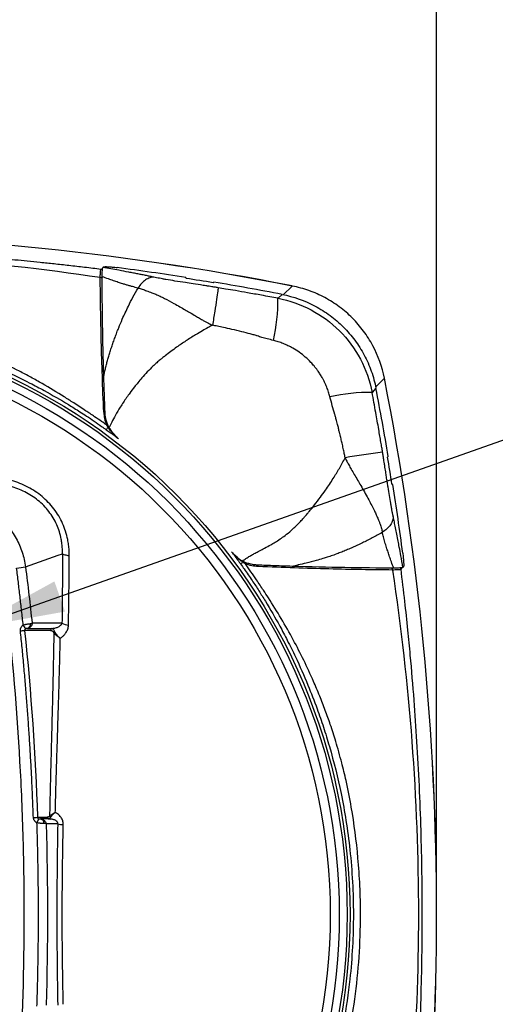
# Model space of a CAD drawing. Header units: millimetres. Extents: x 19 to 819, y 19 to 629.
# Tile 27 of 36: x 450 to 498, y 432 to 533. Entities that reach past the tile are written whole.
import ezdxf

# ---------------------------------------------------------------- set-up
doc = ezdxf.new("R2010")
doc.units = ezdxf.units.MM
doc.header["$LTSCALE"] = 3
doc.layers.add('DIMENSIONS', color=140, linetype='Continuous', lineweight=25)
doc.styles.add('SLDTEXTSTYLE0', font='TXT', dxfattribs={"width": 0.7})
doc.dimstyles.new('SLDDIMSTYLE0', dxfattribs={"dimtxt": 6.474023, "dimasz": 9.906, "dimexe": 0, "dimexo": 0.0625, "dimgap": 1.618506, "dimtad": 0, "dimtih": 1, "dimtoh": 1, "dimrnd": 1e-09, "dimzin": 12, "dimdsep": 46, "dimtxsty": 'SLDTEXTSTYLE0', "dimsah": 1, "dimcen": 0.09, "dimadec": 0, "dimazin": 3, "dimtfac": 1, "dimtofl": 0, "dimtmove": 0, "dimatfit": 3, "dimfxl": 0, "dimfrac": 2, "dimtolj": 1, "dimtzin": 12, "dimarcsym": 0})
doc.dimstyles.new('SLDDIMSTYLE1', dxfattribs={"dimtxt": 6.474023, "dimasz": 9.906, "dimexe": 0, "dimexo": 0.0625, "dimgap": 1.618506, "dimtad": 0, "dimtih": 1, "dimtoh": 1, "dimrnd": 1e-09, "dimzin": 4, "dimdsep": 46, "dimtxsty": 'SLDTEXTSTYLE0', "dimsah": 1, "dimcen": 0.09, "dimadec": 0, "dimazin": 1, "dimtfac": 1, "dimtmove": 0, "dimatfit": 0, "dimfxl": 0, "dimfrac": 2, "dimtolj": 1, "dimtzin": 12, "dimarcsym": 0})
doc.dimstyles.new('SLDDIMSTYLE3', dxfattribs={"dimtxt": 0.18, "dimasz": 9.906, "dimexe": 0, "dimexo": 0.0625, "dimgap": 0, "dimtad": 0, "dimtih": 1, "dimtoh": 1, "dimdec": 0, "dimrnd": 1e-09, "dimzin": 0, "dimdsep": 46, "dimtxsty": 'Standard', "dimsah": 1, "dimcen": 0.09, "dimadec": 0, "dimazin": 0, "dimtfac": 9.906, "dimtdec": 0, "dimtofl": 0, "dimtmove": 0, "dimatfit": 3, "dimfxl": 0, "dimfrac": 2, "dimtolj": 1, "dimtzin": 0, "dimarcsym": 0})

# ---------------------------------------------------------------- blocks, each defined once
blk = doc.blocks.new('_D_1')
at = {"layer": 'DIMENSIONS'}
for p, q in [((404.67, 478.54), (404.67, 556.94)), ((440.67, 478.54), (440.67, 556.94)), ((404.67, 547.42), (385.62, 547.42)), ((413.92, 547.42), (411.75, 547.42)), ((411.75, 547.42), (411.75, 537.13)), ((433.16, 547.42), (435.33, 547.42)), ((435.33, 547.42), (435.33, 537.13)), ((440.67, 547.42), (459.72, 547.42)), ((411.75, 537.13), (413.92, 537.13)), ((435.33, 537.13), (433.16, 537.13))]:
    blk.add_line(p, q, dxfattribs=at)
for points in [[(404.67, 547.42), (394.77, 548.94), (394.77, 545.89)], [(440.67, 547.42), (450.58, 545.89), (450.58, 548.94)]]:
    blk.add_solid(points, dxfattribs=at)
at = {"layer": 'DIMENSIONS', "char_height": 6.35, "attachment_point": 1, "style": 'SLDTEXTSTYLE0'}
for s, insert in [('36.0', (413.92, 557.05)), ('1.42', (413.92, 545.31))]:
    blk.add_mtext(s, dxfattribs=dict(at, insert=insert))
blk = doc.blocks.new('_D_2')
at = {"layer": 'DIMENSIONS'}
for p, q in [((353.36, 445.36), (353.36, 586.39)), ((491.99, 445.36), (491.99, 586.39)), ((353.36, 576.87), (405.15, 576.87)), ((413.92, 576.87), (411.75, 576.87)), ((411.75, 576.87), (411.75, 566.58)), ((433.16, 576.87), (435.33, 576.87)), ((435.33, 576.87), (435.33, 566.58)), ((491.99, 576.87), (441.93, 576.87)), ((411.75, 566.58), (413.92, 566.58)), ((435.33, 566.58), (433.16, 566.58))]:
    blk.add_line(p, q, dxfattribs=at)
for points in [[(353.36, 576.87), (363.26, 575.34), (363.26, 578.39)], [(491.99, 576.87), (482.08, 578.39), (482.08, 575.34)]]:
    blk.add_solid(points, dxfattribs=at)
at = {"layer": 'DIMENSIONS', "char_height": 6.35, "attachment_point": 1, "style": 'SLDTEXTSTYLE0'}
for s, insert in [('138.6', (411.23, 586.5)), ('5.46', (413.92, 574.76))]:
    blk.add_mtext(s, dxfattribs=dict(at, insert=insert))
blk = doc.blocks.new('_D_3')
at = {"layer": 'DIMENSIONS'}
for p, q in [((440.67, 478.54), (440.67, 556.94)), ((491.99, 445.36), (491.99, 556.94)), ((440.67, 547.42), (491.99, 547.42)), ((491.99, 547.42), (503.6, 547.42)), ((512.38, 547.42), (510.2, 547.42)), ((510.2, 547.42), (510.2, 537.13)), ((531.61, 547.42), (533.79, 547.42)), ((533.79, 547.42), (533.79, 537.13)), ((510.2, 537.13), (512.38, 537.13)), ((533.79, 537.13), (531.61, 537.13))]:
    blk.add_line(p, q, dxfattribs=at)
for points in [[(440.67, 547.42), (450.58, 545.89), (450.58, 548.94)], [(491.99, 547.42), (482.08, 548.94), (482.08, 545.89)]]:
    blk.add_solid(points, dxfattribs=at)
at = {"layer": 'DIMENSIONS', "char_height": 6.35, "attachment_point": 1, "style": 'SLDTEXTSTYLE0'}
for s, insert in [('51.3', (512.38, 557.05)), ('2.02', (512.38, 545.31))]:
    blk.add_mtext(s, dxfattribs=dict(at, insert=insert))

msp = doc.modelspace()

# ---------------------------------------------------------------- linework, layer by layer
for p, q in [((458.076, 507.489), (458.024, 507.439)), ((457.831, 507.242), (457.872, 507.281)), ((466.494, 506.324), (466.452, 506.41)), ((469.302, 505.946), (469.252, 505.875)), ((476.372, 504.659), (477.295, 505.546)), ((477.295, 505.546), (477.294, 505.539)), ((475.846, 504.296), (476.257, 504.691)), ((485.786, 495.244), (486.674, 496.168)), ((486.674, 496.168), (486.667, 496.166)), ((485.818, 495.13), (485.423, 494.719)), ((487.003, 488.124), (487.073, 488.175)), ((487.537, 485.325), (487.451, 485.367)), ((450.141, 476.943), (453.466, 478.127)), ((453.466, 478.127), (453.901, 478.282)), ((488.408, 476.745), (488.369, 476.704)), ((488.436, 476.887), (488.408, 476.745)), ((488.566, 476.897), (488.616, 476.949)), ((451.369, 451.441), (452.356, 451.441)), ((452.523, 451.27), (451.674, 451.27)), ((451.674, 451.27), (451.698, 451.27)), ((452.537, 451.27), (451.698, 451.27)), ((452.537, 451.27), (452.523, 451.27)), ((452.557, 451.275), (452.687, 451.264)), ((453.421, 450.789), (452.228, 450.789))]:
    msp.add_line(p, q)
for radius in [60.507, 60.208, 60.207, 59.408, 58.489]:
    msp.add_circle((422.675, 441.547), radius)
for centre, radius, start, end in [((422.675, 227.63), 283.236, 78.88097, 101.11903), ((422.675, 227.63), 283.232, 78.88097, 101.11903), ((421.963, 223.766), 286.123, 81.05498, 82.46486), ((457.731, 505.987), 0.418, 52.59952, 87.36954), ((457.785, 506.89), 0.355, 58.21791, 82.468), ((457.826, 506.929), 0.355, 64.52111, 82.46545), ((421.963, 223.766), 286.045, 80.48433, 81.0439), ((421.963, 223.766), 286.123, 79.06143, 80.47665), ((456.826, 504.172), 19.02, 347.35378, 0.3752), ((208.758, 441.547), 283.232, 348.88097, 11.11903), ((208.758, 441.547), 283.236, 348.88097, 11.11903), ((485.296, 475.711), 19.008, 89.61642, 102.64778), ((204.894, 440.836), 286.123, 9.52335, 10.93857), ((458.058, 492.235), 0.469, 63.1195, 84.31853), ((451.688, 496.099), 8.458, 322.1429, 324.17774), ((458.624, 490.793), 0.365, 86.97616, 102.4162), ((495.895, 413.159), 76.052, 97.09861, 100.00583), ((204.894, 440.836), 286.045, 8.9561, 9.51567), ((204.894, 440.836), 286.123, 7.53514, 8.94502), ((477.195, 470.603), 8.408, 125.82675, 127.86523), ((414.068, 754.668), 280.058, 277.21259, 277.4006), ((473.363, 476.93), 0.468, 5.67228, 26.94962), ((487.115, 476.603), 0.418, 2.62276, 37.48121), ((488.017, 476.657), 0.355, 7.53202, 31.75125), ((488.057, 476.698), 0.355, 7.5347, 25.75434), ((433.3, 628.6), 159.007, 275.89263, 276.04637), ((436.891, 462.212), 15.712, 32.43238, 34.06548), ((450.211, 471.082), 0.429, 286.78423, 11.16002), ((452.859, 470.499), 0.175, 98.7687, 186.67487), ((453.205, 470.195), 0.182, 126.17527, 167.43437), ((454.579, 472.415), 1.405, 238.8399, 267.40345), ((434.619, 916.064), 464.925, 272.01202, 272.0646), ((439.17, 456.967), 13.576, 333.37389, 335.28103), ((451.597, 450.869), 0.408, 353.08898, 79.08837), ((451.636, 450.861), 0.413, 354.38937, 81.29636), ((452.78, 451.596), 0.194, 190.78494, 241.87234), ((454.085, 453.055), 2.361, 253.65391, 267.62468)]:
    msp.add_arc(centre, radius, start, end)
for points, knots in [([(457.831, 507.242), (457.271, 507.31), (456.181, 507.443), (454.588, 507.626), (453.083, 507.791), (451.666, 507.939), (450.338, 508.071), (447.957, 508.297), (444.618, 508.578), (438.675, 508.988), (431.403, 509.319), (422.675, 509.449), (413.946, 509.319), (406.674, 508.988), (400.732, 508.578), (396.949, 508.259), (393.594, 507.933), (390.672, 507.622), (388.609, 507.373), (387.518, 507.242)], [0, 0, 0, 0, 0.0240171, 0.0467646, 0.0682427, 0.0884513, 0.1073906, 0.1250604, 0.1902577, 0.2500003, 0.3785475, 0.5000002, 0.6214528, 0.7500001, 0.8097423, 0.87494, 0.9115486, 0.9532352, 1, 1, 1, 1]), ([(457.75, 506.405), (451.949, 507.27), (446.121, 507.936), (434.424, 508.822), (428.556, 509.043), (416.795, 509.043), (410.926, 508.822), (399.229, 507.936), (393.401, 507.27), (387.599, 506.405)], [0, 0, 0, 0, 0.25, 0.25, 0.5, 0.5, 0.75, 0.75, 1, 1, 1, 1]), ([(457.945, 506.495), (457.945, 506.751), (457.95, 506.965), (457.976, 507.299), (457.996, 507.411), (458.024, 507.439)], [0, 0, 0, 0, 0.5, 0.5, 1, 1, 1, 1]), ([(463.22, 506.444), (463.095, 506.47), (462.84, 506.524), (462.442, 506.606), (462.025, 506.691), (461.587, 506.778), (461.129, 506.868), (460.483, 506.992), (459.446, 507.185), (458.565, 507.342), (458.024, 507.439)], [0, 0, 0, 0, 0.07673351, 0.15640268, 0.23903875, 0.3246698, 0.41332114, 0.50501564, 0.69625701, 1, 1, 1, 1]), ([(458.076, 507.489), (458.09, 507.502), (458.138, 507.511), (458.254, 507.517), (458.3, 507.518), (458.405, 507.516), (458.466, 507.514), (458.66, 507.505), (458.812, 507.493), (459.136, 507.462), (459.309, 507.442), (459.484, 507.419)], [0, 0, 0, 0, 0.25, 0.25, 0.375, 0.375, 0.5, 0.5, 0.75, 0.75, 1, 1, 1, 1]), ([(457.75, 506.405), (457.751, 506.444), (457.752, 506.523), (457.755, 506.633), (457.758, 506.734), (457.763, 506.827), (457.768, 506.911), (457.777, 507.011), (457.79, 507.114), (457.809, 507.203), (457.824, 507.229), (457.831, 507.242)], [0, 0, 0, 0, 0.08373699, 0.16737358, 0.25077515, 0.33380883, 0.41634507, 0.49825921, 0.66305785, 0.83067122, 1, 1, 1, 1]), ([(458.104, 492.701), (457.996, 495.225), (457.916, 497.617), (457.8, 502.184), (457.766, 504.34), (457.75, 506.405)], [0, 0, 0, 0, 0.5, 0.5, 1, 1, 1, 1]), ([(461.596, 505.343), (461.502, 505.365), (461.307, 505.41), (461.01, 505.488), (460.698, 505.574), (460.37, 505.67), (459.996, 505.786), (459.573, 505.923), (459.088, 506.087), (458.542, 506.279), (458.156, 506.419), (457.945, 506.495)], [0, 0, 0, 0, 0.0734576, 0.1518831, 0.2353008, 0.3237315, 0.417193, 0.5409763, 0.6725516, 0.8215958, 1, 1, 1, 1]), ([(463.22, 506.444), (463.085, 506.448), (462.943, 506.428), (462.654, 506.336), (462.508, 506.264), (462.223, 506.07), (462.084, 505.95), (461.825, 505.67), (461.704, 505.512), (461.596, 505.343)], [0, 0, 0, 0, 0.25, 0.25, 0.5, 0.5, 0.75, 0.75, 1, 1, 1, 1]), ([(469.75, 505.371), (469.694, 505.38), (469.58, 505.399), (469.405, 505.428), (469.204, 505.46), (468.96, 505.498), (468.724, 505.534), (468.467, 505.573), (467.974, 505.649), (467.276, 505.755), (466.325, 505.901), (465.396, 506.047), (464.62, 506.178), (464.099, 506.271), (463.781, 506.33), (463.485, 506.388), (463.307, 506.425), (463.22, 506.444)], [0, 0, 0, 0, 0.0250269, 0.0512034, 0.0785535, 0.1152339, 0.1608579, 0.1855797, 0.2309088, 0.3824749, 0.499107, 0.6568623, 0.7964171, 0.8502846, 0.9018856, 0.9516361, 1, 1, 1, 1]), ([(469.75, 505.371), (469.75, 505.325), (469.738, 505.207), (469.685, 504.807), (469.645, 504.527), (469.54, 503.831), (469.476, 503.417), (469.334, 502.519), (469.255, 502.036), (469.176, 501.553)], [0, 0, 0, 0, 0.25, 0.25, 0.5, 0.5, 0.75, 0.75, 1, 1, 1, 1]), ([(475.846, 504.296), (475.288, 504.399), (474.249, 504.591), (472.802, 504.848), (471.582, 505.06), (470.59, 505.229), (470.005, 505.328), (469.75, 505.371)], [0, 0, 0, 0, 0.2750966, 0.512631, 0.7126143, 0.8750618, 1, 1, 1, 1]), ([(486.674, 496.168), (486.445, 497.327), (486.054, 498.426), (485.364, 499.722), (485.215, 499.979), (484.9, 500.476), (484.735, 500.718), (484.214, 501.422), (483.834, 501.863), (483.007, 502.691), (482.557, 503.08), (481.615, 503.778), (481.122, 504.09), (480.093, 504.64), (479.555, 504.879), (478.443, 505.275), (477.875, 505.432), (477.295, 505.546)], [0, 0, 0, 0, 0.25, 0.25, 0.3125, 0.3125, 0.375, 0.375, 0.5, 0.5, 0.625, 0.625, 0.75, 0.75, 0.875, 0.875, 1, 1, 1, 1]), ([(458.113, 496.411), (458.141, 496.544), (458.198, 496.814), (458.295, 497.226), (458.404, 497.649), (458.523, 498.085), (458.655, 498.532), (458.798, 498.991), (458.952, 499.462), (459.119, 499.943), (459.297, 500.435), (459.469, 500.89), (459.693, 501.466), (459.961, 502.1), (460.29, 502.83), (460.651, 503.583), (461.082, 504.424), (461.422, 505.033), (461.596, 505.343)], [0, 0, 0, 0, 0.0422919, 0.0860769, 0.1313639, 0.1781602, 0.2264721, 0.2763047, 0.3276622, 0.3805477, 0.4349637, 0.4909118, 0.532294, 0.6284072, 0.7056905, 0.782478, 0.8891884, 1, 1, 1, 1]), ([(461.596, 505.343), (461.668, 505.322), (461.813, 505.28), (462.03, 505.213), (462.247, 505.142), (462.574, 505.03), (462.959, 504.886), (463.421, 504.696), (463.845, 504.505), (464.459, 504.203), (465.127, 503.839), (465.835, 503.444), (466.371, 503.135), (466.903, 502.83), (467.393, 502.547), (467.852, 502.272), (468.282, 502.01), (468.653, 501.812), (468.968, 501.656), (469.103, 501.589), (469.176, 501.553)], [0, 0, 0, 0, 0.0311147, 0.0618417, 0.0921584, 0.122043, 0.1980459, 0.2507097, 0.31094, 0.3704006, 0.5003418, 0.5810833, 0.6501498, 0.7104236, 0.7864792, 0.8374318, 0.8862741, 0.9512524, 0.9736699, 1, 1, 1, 1]), ([(476.257, 504.691), (477.442, 504.462), (478.563, 504.066), (479.887, 503.364), (480.149, 503.213), (480.657, 502.893), (480.904, 502.724), (481.622, 502.193), (482.073, 501.806), (482.918, 500.963), (483.314, 500.503), (484.025, 499.542), (484.343, 499.039), (484.762, 498.251), (484.892, 497.982), (485.134, 497.434), (485.245, 497.153), (485.546, 496.302), (485.704, 495.722), (485.818, 495.13)], [0, 0, 0, 0, 0.25, 0.25, 0.3125, 0.3125, 0.375, 0.375, 0.5, 0.5, 0.625, 0.625, 0.75, 0.75, 0.8125, 0.8125, 0.875, 0.875, 1, 1, 1, 1]), ([(475.846, 504.296), (478.195, 503.846), (480.401, 502.682), (483.797, 499.293), (484.971, 497.082), (485.423, 494.719)], [0, 0, 0, 0, 0.5, 0.5, 1, 1, 1, 1]), ([(458.391, 491.395), (458.22, 491.515), (457.815, 491.799), (457.106, 492.286), (456.165, 492.92), (455.135, 493.593), (453.665, 494.522), (452.214, 495.393), (450.69, 496.254), (449.129, 497.087), (447.522, 497.864), (445.877, 498.584), (444.623, 499.096), (443.234, 499.624), (441.566, 500.205), (437.602, 501.427), (431.281, 502.733), (424.589, 503.182), (419.793, 503.075), (416.133, 502.829), (412.555, 502.362), (409.33, 501.723), (407.093, 501.186), (405.188, 500.653), (403.416, 500.081), (401.878, 499.531), (400.411, 498.961), (398.704, 498.244), (396.792, 497.362), (394.655, 496.265), (392.535, 495.058), (390.865, 494.026), (389.561, 493.179), (388.675, 492.586), (387.774, 491.968), (387.229, 491.586), (386.958, 491.396)], [0, 0, 0, 0, 0.0081974, 0.019417, 0.0336978, 0.0526901, 0.0676618, 0.1018819, 0.1190715, 0.1363358, 0.1712855, 0.1890609, 0.2067956, 0.2243789, 0.2473744, 0.2760778, 0.3870302, 0.4995013, 0.5381599, 0.5750658, 0.6432859, 0.6794219, 0.7039394, 0.7334715, 0.7569942, 0.7769661, 0.7975523, 0.8187404, 0.8495673, 0.8801676, 0.9129319, 0.9452134, 0.9571613, 0.9739225, 0.987, 1, 1, 1, 1]), ([(386.98, 490.906), (387.148, 491.027), (387.706, 491.428), (388.614, 492.053), (389.711, 492.772), (391.246, 493.733), (392.924, 494.704), (394.823, 495.708), (396.813, 496.687), (399.141, 497.715), (401.54, 498.643), (403.623, 499.362), (406.478, 500.244), (409.651, 501.03), (413.176, 501.671), (417.268, 502.216), (422.671, 502.51), (428.547, 502.191), (433.491, 501.474), (436.789, 500.763), (439.188, 500.128), (440.698, 499.682), (442.168, 499.21), (443.724, 498.669), (445.503, 497.99), (447.849, 497.005), (450.022, 495.974), (452.401, 494.717), (454.096, 493.738), (455.518, 492.848), (456.39, 492.28), (457.128, 491.783), (457.801, 491.315), (458.208, 491.022), (458.366, 490.909)], [0, 0, 0, 0, 0.0081405, 0.027018, 0.0433699, 0.0597808, 0.0982924, 0.1197045, 0.1443433, 0.1856469, 0.2199017, 0.2456033, 0.2724209, 0.3375178, 0.3741081, 0.4133891, 0.4999364, 0.586609, 0.6445166, 0.6963689, 0.7193187, 0.7421731, 0.7583463, 0.780098, 0.8070309, 0.8333273, 0.8802755, 0.901707, 0.939306, 0.9573198, 0.9677321, 0.9802749, 0.9923218, 1, 1, 1, 1]), ([(469.176, 501.553), (469.136, 501.532), (468.982, 501.453), (468.644, 501.269), (468.11, 500.967), (467.357, 500.521), (466.469, 499.965), (465.631, 499.394), (464.932, 498.885), (464.45, 498.512), (464.06, 498.202), (463.744, 497.945), (463.428, 497.671), (463.018, 497.286), (462.538, 496.799), (462.027, 496.238), (461.598, 495.726), (461.186, 495.21), (460.802, 494.708), (460.313, 494.024), (459.813, 493.271), (459.315, 492.432), (458.942, 491.738), (458.735, 491.324), (458.644, 491.141)], [0, 0, 0, 0, 0.008911, 0.0335578, 0.0748422, 0.1282327, 0.2041976, 0.2794013, 0.3266088, 0.3739805, 0.3991282, 0.4249013, 0.4540561, 0.481791, 0.5362961, 0.5897802, 0.6328257, 0.6697433, 0.721782, 0.7597119, 0.8388637, 0.9045089, 0.9578903, 1, 1, 1, 1]), ([(475.385, 500.007), (475.175, 500.061), (474.781, 500.161), (474.229, 500.306), (473.857, 500.42), (473.593, 500.506), (473.355, 500.578), (472.864, 500.712), (472.113, 500.898), (471.202, 501.118), (470.371, 501.305), (469.712, 501.448), (469.341, 501.521), (469.176, 501.553)], [0, 0, 0, 0, 0.1015078, 0.191006, 0.267567, 0.2834252, 0.3213991, 0.3837718, 0.5222493, 0.6840592, 0.822876, 0.9214283, 1, 1, 1, 1]), ([(481.134, 494.258), (481.112, 494.34), (481.068, 494.505), (480.992, 494.752), (480.907, 494.999), (480.812, 495.246), (480.708, 495.493), (480.594, 495.74), (480.47, 495.986), (480.313, 496.273), (480.117, 496.597), (479.847, 496.992), (479.543, 497.389), (479.129, 497.848), (478.635, 498.322), (478.019, 498.803), (477.423, 499.182), (476.869, 499.473), (476.374, 499.691), (475.881, 499.871), (475.549, 499.962), (475.385, 500.007)], [0, 0, 0, 0, 0.0298845, 0.0601469, 0.090797, 0.1218447, 0.1533004, 0.1851751, 0.2174797, 0.250226, 0.3000165, 0.3505282, 0.4183856, 0.4758275, 0.5674791, 0.6588114, 0.7501986, 0.8154323, 0.8787475, 0.9402413, 1, 1, 1, 1]), ([(486.497, 488.629), (486.47, 488.788), (486.412, 489.13), (486.32, 489.676), (486.215, 490.29), (486.042, 491.292), (485.781, 492.776), (485.55, 494.031), (485.423, 494.719)], [0, 0, 0, 0, 0.07830064, 0.16780736, 0.26852768, 0.38046705, 0.66077256, 1, 1, 1, 1]), ([(482.681, 488.055), (482.652, 488.205), (482.591, 488.52), (482.487, 489.012), (482.377, 489.503), (482.283, 489.916), (482.203, 490.245), (482.144, 490.469), (482.092, 490.671), (482.053, 490.843), (482.014, 491.035), (481.97, 491.242), (481.913, 491.472), (481.848, 491.717), (481.783, 491.95), (481.71, 492.199), (481.572, 492.663), (481.37, 493.361), (481.213, 493.958), (481.134, 494.258)], [0, 0, 0, 0, 0.0716599, 0.150292, 0.2359344, 0.3076742, 0.3488427, 0.3949949, 0.4162618, 0.4465337, 0.4777355, 0.5082895, 0.545532, 0.5890405, 0.6273893, 0.6588254, 0.7105093, 0.8543811, 1, 1, 1, 1]), ([(458.645, 491.141), (458.577, 491.263), (458.523, 491.383), (458.429, 491.626), (458.391, 491.747), (458.298, 492.111), (458.262, 492.355), (458.252, 492.605)], [0, 0, 0, 0, 0.25, 0.25, 0.5, 0.5, 1, 1, 1, 1]), ([(458.546, 491.149), (458.519, 491.19), (458.466, 491.271), (458.416, 491.354), (458.391, 491.395)], [0, 0, 0, 0, 0.5134532, 1, 1, 1, 1]), ([(458.366, 490.909), (458.429, 490.863), (458.565, 490.765), (458.783, 490.606), (459.031, 490.424), (459.308, 490.22), (459.501, 490.075), (459.603, 489.999)], [0, 0, 0, 0, 0.15144022, 0.32707937, 0.52701179, 0.75130274, 1, 1, 1, 1]), ([(459.603, 489.999), (459.555, 490.039), (459.452, 490.122), (459.318, 490.243), (459.174, 490.382), (458.978, 490.585), (458.759, 490.846), (458.608, 491.06), (458.546, 491.149)], [0, 0, 0, 0, 0.11816078, 0.25010175, 0.34339718, 0.50006571, 0.79296938, 1, 1, 1, 1]), ([(458.644, 491.141), (458.761, 490.943), (458.926, 490.666), (459.169, 490.45), (459.238, 490.389)], [0, 0, 0, 0, 0.7133496, 1, 1, 1, 1]), ([(487.572, 482.088), (487.562, 482.135), (487.542, 482.228), (487.512, 482.377), (487.481, 482.533), (487.45, 482.697), (487.418, 482.867), (487.385, 483.046), (487.352, 483.232), (487.285, 483.612), (487.183, 484.223), (487.072, 484.919), (486.98, 485.513), (486.907, 485.987), (486.826, 486.52), (486.751, 487.008), (486.686, 487.432), (486.629, 487.805), (486.568, 488.2), (486.52, 488.491), (486.497, 488.629)], [0, 0, 0, 0, 0.0259064, 0.0521653, 0.0788557, 0.1060528, 0.1338279, 0.1622478, 0.1913748, 0.221267, 0.3386465, 0.4676583, 0.5314971, 0.6034677, 0.6797406, 0.7700432, 0.8225917, 0.8700653, 0.9382195, 1, 1, 1, 1]), ([(472.205, 477.553), (472.265, 477.594), (472.391, 477.68), (472.591, 477.807), (472.846, 477.963), (473.16, 478.141), (473.54, 478.354), (473.986, 478.589), (474.517, 478.869), (475.052, 479.161), (475.761, 479.567), (476.459, 480.045), (477.115, 480.582), (477.55, 480.98), (477.864, 481.287), (478.162, 481.598), (478.382, 481.838), (478.557, 482.035), (478.677, 482.178), (478.832, 482.355), (479.137, 482.715), (479.589, 483.272), (480.142, 483.996), (480.784, 484.897), (481.433, 485.878), (481.996, 486.805), (482.393, 487.509), (482.584, 487.871), (482.681, 488.055)], [0, 0, 0, 0, 0.0151635, 0.0313353, 0.0485251, 0.0763993, 0.1048581, 0.1371292, 0.1783711, 0.226238, 0.2600602, 0.3425841, 0.3955144, 0.4287619, 0.4598115, 0.4824508, 0.5139418, 0.524081, 0.534333, 0.5507655, 0.5703106, 0.6273152, 0.6914486, 0.7489521, 0.8433616, 0.9206649, 0.9597556, 1, 1, 1, 1]), ([(482.681, 488.055), (482.706, 488.001), (482.758, 487.887), (482.845, 487.712), (482.943, 487.524), (483.091, 487.248), (483.317, 486.853), (483.731, 486.153), (484.319, 485.158), (484.994, 483.963), (485.494, 483.004), (485.795, 482.37), (485.941, 482.054), (486.051, 481.802), (486.149, 481.556), (486.263, 481.242), (486.379, 480.871), (486.441, 480.6), (486.471, 480.465)], [0, 0, 0, 0, 0.0192011, 0.0402634, 0.0631883, 0.0879734, 0.1417309, 0.2112053, 0.3546188, 0.5257343, 0.6816193, 0.7416864, 0.7859686, 0.8140012, 0.8469744, 0.8882134, 0.9446602, 1, 1, 1, 1]), ([(454.595, 478.071), (454.595, 478.166), (454.594, 478.353), (454.581, 478.634), (454.559, 478.912), (454.527, 479.189), (454.487, 479.463), (454.402, 479.925), (454.236, 480.565), (453.829, 481.634), (453.089, 482.887), (451.87, 484.15), (450.392, 485.132), (449.121, 485.643), (448.182, 485.896), (447.626, 486.013), (447.057, 486.1), (446.477, 486.157), (445.884, 486.186), (445.487, 486.179), (445.287, 486.176)], [0, 0, 0, 0, 0.0212262, 0.0422673, 0.0631414, 0.083867, 0.1044632, 0.1249489, 0.188074, 0.2501627, 0.3746574, 0.4992546, 0.6215949, 0.749381, 0.789461, 0.8301187, 0.8714305, 0.9134691, 0.9563038, 1, 1, 1, 1]), ([(453.901, 478.282), (453.901, 478.368), (453.903, 478.538), (453.894, 478.793), (453.877, 479.044), (453.851, 479.291), (453.818, 479.534), (453.746, 479.947), (453.602, 480.522), (453.329, 481.249), (452.971, 481.94), (452.381, 482.809), (451.442, 483.766), (450.316, 484.486), (449.344, 484.917), (448.599, 485.167), (447.827, 485.353), (447.147, 485.458), (446.544, 485.511), (446.025, 485.533), (445.671, 485.525), (445.49, 485.522)], [0, 0, 0, 0, 0.02167387, 0.04300964, 0.06400423, 0.08465481, 0.10495896, 0.12491471, 0.18848243, 0.25008424, 0.31262304, 0.37456723, 0.49920545, 0.62428112, 0.68533995, 0.74944867, 0.80998323, 0.87440208, 0.91393316, 0.95582869, 1, 1, 1, 1]), ([(422.675, 398.272), (425.25, 398.275), (427.809, 398.504), (431.627, 399.189), (432.898, 399.476), (434.785, 399.995), (435.41, 400.182), (436.344, 400.485), (436.654, 400.59), (437.119, 400.753), (437.273, 400.808), (437.582, 400.919), (437.737, 400.974), (437.973, 401.039), (438.052, 401.057), (438.213, 401.083), (438.295, 401.092), (438.541, 401.108), (438.709, 401.108), (439.209, 401.107), (439.543, 401.108), (440.211, 401.108), (440.544, 401.108), (441.212, 401.108), (441.546, 401.101), (442.212, 401.144), (442.544, 401.193), (443.199, 401.341), (443.518, 401.44), (444.445, 401.807), (445.033, 402.155), (445.803, 402.789), (446.044, 403.02), (446.489, 403.523), (446.692, 403.791), (447.052, 404.351), (447.21, 404.645), (447.48, 405.258), (447.592, 405.577), (447.719, 406.058), (447.756, 406.219), (447.815, 406.543), (447.837, 406.706), (447.897, 407.196), (447.938, 407.523), (448.057, 408.503), (448.134, 409.157), (448.507, 412.428), (448.769, 415.05), (449.218, 420.296), (449.405, 422.921), (449.856, 430.801), (450.009, 436.062), (450.015, 443.964), (449.98, 446.599), (449.835, 451.865), (449.726, 454.496), (449.286, 462.383), (448.845, 467.635), (448.181, 473.525), (448.105, 474.18), (447.988, 475.161), (447.947, 475.487), (447.87, 476.141), (447.834, 476.47), (447.707, 477.111), (447.62, 477.425), (447.399, 478.038), (447.264, 478.339), (446.95, 478.916), (446.772, 479.189), (446.378, 479.706), (446.16, 479.952), (445.45, 480.638), (444.916, 481.013), (444.035, 481.454), (443.73, 481.579), (443.11, 481.777), (442.793, 481.853), (442.147, 481.956), (441.817, 481.981), (441.16, 481.991), (440.831, 481.986), (440.173, 481.986), (439.845, 481.986), (439.351, 481.986), (439.187, 481.986), (438.858, 481.987), (438.694, 481.984), (438.365, 481.995), (438.202, 482.01), (437.876, 482.073), (437.715, 482.125), (437.395, 482.238), (437.237, 482.3), (436.917, 482.412), (436.757, 482.468), (435.955, 482.74), (435.31, 482.943), (433.364, 483.504), (432.051, 483.817), (429.394, 484.32), (428.047, 484.511), (425.356, 484.763), (424.014, 484.824), (422.675, 484.822)], [0, 0, 0, 0, 0.0625, 0.0625, 0.09375, 0.09375, 0.109375, 0.109375, 0.1171875, 0.1171875, 0.1210937, 0.1210937, 0.125, 0.125, 0.1269531, 0.1269531, 0.1289062, 0.1289062, 0.1328125, 0.1328125, 0.140625, 0.140625, 0.1484375, 0.1484375, 0.15625, 0.15625, 0.1640625, 0.1640625, 0.171875, 0.171875, 0.1875, 0.1875, 0.1953125, 0.1953125, 0.203125, 0.203125, 0.2109375, 0.2109375, 0.21875, 0.21875, 0.2226562, 0.2226562, 0.2265625, 0.2265625, 0.234375, 0.234375, 0.25, 0.25, 0.3125, 0.3125, 0.375, 0.375, 0.5, 0.5, 0.5625, 0.5625, 0.625, 0.625, 0.75, 0.75, 0.765625, 0.765625, 0.7734375, 0.7734375, 0.78125, 0.78125, 0.7890625, 0.7890625, 0.796875, 0.796875, 0.8046875, 0.8046875, 0.8125, 0.8125, 0.828125, 0.828125, 0.8359375, 0.8359375, 0.84375, 0.84375, 0.8515625, 0.8515625, 0.859375, 0.859375, 0.8671875, 0.8671875, 0.8710937, 0.8710937, 0.875, 0.875, 0.8789062, 0.8789062, 0.8828125, 0.8828125, 0.8867187, 0.8867187, 0.890625, 0.890625, 0.90625, 0.90625, 0.9375, 0.9375, 0.96875, 0.96875, 1, 1, 1, 1]), ([(441.601, 484.163), (442.108, 484.161), (442.618, 484.118), (443.619, 483.948), (444.108, 483.822), (444.823, 483.572), (445.058, 483.478), (445.522, 483.27), (445.752, 483.154), (446.418, 482.782), (446.836, 482.496), (447.621, 481.85), (447.99, 481.485), (448.644, 480.705), (448.933, 480.286), (449.308, 479.616), (449.424, 479.384), (449.63, 478.915), (449.721, 478.676), (449.961, 477.952), (450.075, 477.454), (450.141, 476.943)], [0, 0, 0, 0, 0.125, 0.125, 0.25, 0.25, 0.3125, 0.3125, 0.375, 0.375, 0.5, 0.5, 0.625, 0.625, 0.75, 0.75, 0.8125, 0.8125, 0.875, 0.875, 1, 1, 1, 1]), ([(487.572, 482.088), (487.576, 481.953), (487.556, 481.811), (487.464, 481.523), (487.392, 481.377), (487.199, 481.092), (487.078, 480.954), (486.799, 480.694), (486.64, 480.574), (486.471, 480.465)], [0, 0, 0, 0, 0.25, 0.25, 0.5, 0.5, 0.75, 0.75, 1, 1, 1, 1]), ([(488.566, 476.897), (488.496, 477.29), (488.373, 477.98), (488.21, 478.868), (488.072, 479.6), (487.946, 480.254), (487.816, 480.91), (487.692, 481.52), (487.611, 481.903), (487.572, 482.088)], [0, 0, 0, 0, 0.2209632, 0.388113, 0.5014786, 0.6369978, 0.7652004, 0.8861686, 1, 1, 1, 1]), ([(486.471, 480.465), (486.3, 480.368), (485.96, 480.176), (485.448, 479.9), (484.94, 479.636), (484.435, 479.384), (483.933, 479.145), (483.435, 478.918), (482.941, 478.703), (482.452, 478.501), (481.936, 478.299), (481.409, 478.105), (480.893, 477.93), (480.341, 477.758), (479.627, 477.569), (478.788, 477.354), (477.966, 477.152), (477.483, 477.041), (477.276, 476.994)], [0, 0, 0, 0, 0.0596508, 0.1184329, 0.1763507, 0.2334095, 0.2896151, 0.3449741, 0.3994937, 0.453182, 0.5060479, 0.5678267, 0.6239035, 0.6720399, 0.7442208, 0.8508727, 0.9361563, 1, 1, 1, 1]), ([(487.623, 476.818), (487.546, 477.028), (487.406, 477.414), (487.214, 477.959), (487.05, 478.444), (486.89, 478.941), (486.734, 479.453), (486.588, 479.972), (486.509, 480.308), (486.471, 480.465)], [0, 0, 0, 0, 0.17837488, 0.3274331, 0.45899391, 0.58278734, 0.73760174, 0.87663873, 1, 1, 1, 1]), ([(471.127, 478.475), (471.22, 478.35), (471.396, 478.115), (471.64, 477.783), (471.849, 477.497), (471.976, 477.321), (472.034, 477.241)], [0, 0, 0, 0, 0.307071, 0.5760147, 0.8069369, 1, 1, 1, 1]), ([(472.273, 477.421), (472.218, 477.459), (472.092, 477.547), (471.886, 477.705), (471.678, 477.883), (471.508, 478.048), (471.37, 478.191), (471.25, 478.325), (471.166, 478.427), (471.127, 478.475)], [0, 0, 0, 0, 0.1281058, 0.2952766, 0.4999201, 0.6565404, 0.7500193, 0.8817743, 1, 1, 1, 1]), ([(488.546, 478.357), (488.569, 478.182), (488.589, 478.011), (488.621, 477.684), (488.632, 477.534), (488.651, 477.144), (488.643, 476.977), (488.616, 476.949)], [0, 0, 0, 0, 0.25, 0.25, 0.5, 0.5, 1, 1, 1, 1]), ([(453.901, 478.282), (453.9, 477.788), (453.9, 476.812), (453.893, 475.365), (453.883, 473.951), (453.869, 472.571), (453.857, 471.661), (453.852, 471.212)], [0, 0, 0, 0, 0.2103567, 0.4155192, 0.6155031, 0.8103246, 1, 1, 1, 1]), ([(454.595, 478.071), (454.445, 478.086), (454.296, 478.113), (454.052, 478.187), (453.958, 478.233), (453.901, 478.282)], [0, 0, 0, 0, 0.5, 0.5, 1, 1, 1, 1]), ([(454.515, 471.011), (454.523, 471.463), (454.539, 472.377), (454.559, 473.761), (454.575, 475.173), (454.588, 476.613), (454.593, 477.582), (454.595, 478.071)], [0, 0, 0, 0, 0.1912935, 0.386881, 0.5868259, 0.7911832, 1, 1, 1, 1]), ([(471.493, 478.132), (471.554, 478.063), (471.76, 477.83), (472.021, 477.667), (472.205, 477.553)], [0, 0, 0, 0, 0.2978168, 1, 1, 1, 1]), ([(473.733, 477.127), (473.685, 477.129), (473.554, 477.136), (473.352, 477.161), (473.143, 477.199), (472.89, 477.26), (472.663, 477.335), (472.454, 477.423), (472.348, 477.474), (472.268, 477.517), (472.225, 477.541), (472.205, 477.553)], [0, 0, 0, 0, 0.0925733, 0.2500261, 0.3890244, 0.4983457, 0.7473346, 0.8396073, 0.9155281, 0.9588441, 1, 1, 1, 1]), ([(472.523, 477.264), (472.482, 477.288), (472.397, 477.339), (472.315, 477.393), (472.273, 477.421)], [0, 0, 0, 0, 0.4862732, 1, 1, 1, 1]), ([(449.907, 471.013), (449.855, 471.498), (449.75, 472.468), (449.585, 473.922), (449.412, 475.374), (449.291, 476.342), (449.23, 476.826)], [0, 0, 0, 0, 0.2500034, 0.4999999, 0.7499965, 1, 1, 1, 1]), ([(472.034, 477.241), (472.155, 477.073), (472.556, 476.516), (473.18, 475.608), (473.9, 474.511), (474.861, 472.976), (475.832, 471.297), (476.835, 469.399), (477.814, 467.409), (478.843, 465.081), (479.771, 462.682), (480.489, 460.598), (481.371, 457.743), (482.158, 454.57), (482.799, 451.045), (483.344, 446.953), (483.637, 441.55), (483.319, 435.674), (482.602, 430.731), (481.89, 427.432), (481.256, 425.034), (480.81, 423.523), (480.338, 422.054), (479.797, 420.497), (479.118, 418.718), (478.133, 416.373), (477.102, 414.2), (475.845, 411.821), (474.866, 410.126), (473.976, 408.704), (473.408, 407.832), (472.911, 407.094), (472.443, 406.421), (472.15, 406.014), (472.036, 405.856)], [0, 0, 0, 0, 0.0081405, 0.027018, 0.0433699, 0.0597808, 0.0982924, 0.1197045, 0.1443433, 0.1856469, 0.2199017, 0.2456033, 0.2724209, 0.3375178, 0.3741081, 0.4133891, 0.4999364, 0.586609, 0.6445166, 0.6963689, 0.7193187, 0.7421731, 0.7583463, 0.780098, 0.8070309, 0.8333273, 0.8802755, 0.901707, 0.939306, 0.9573198, 0.9677321, 0.9802749, 0.9923218, 1, 1, 1, 1]), ([(472.523, 405.83), (472.643, 406.001), (472.927, 406.407), (473.414, 407.115), (474.048, 408.056), (474.721, 409.086), (475.65, 410.556), (476.521, 412.008), (477.382, 413.532), (478.215, 415.093), (478.991, 416.7), (479.712, 418.345), (480.223, 419.598), (480.751, 420.988), (481.333, 422.656), (482.555, 426.62), (483.861, 432.941), (484.31, 439.632), (484.203, 444.429), (483.957, 448.089), (483.49, 451.666), (482.851, 454.891), (482.314, 457.128), (481.781, 459.034), (481.209, 460.806), (480.658, 462.343), (480.089, 463.811), (479.372, 465.517), (478.49, 467.43), (477.392, 469.566), (476.186, 471.686), (475.153, 473.356), (474.306, 474.661), (473.714, 475.547), (473.096, 476.448), (472.714, 476.992), (472.523, 477.264)], [0, 0, 0, 0, 0.0081974, 0.019417, 0.0336978, 0.0526901, 0.0676618, 0.1018819, 0.1190715, 0.1363358, 0.1712855, 0.1890609, 0.2067956, 0.2243789, 0.2473744, 0.2760778, 0.3870302, 0.4995013, 0.5381599, 0.5750658, 0.6432859, 0.6794219, 0.7039394, 0.7334715, 0.7569942, 0.7769661, 0.7975523, 0.8187404, 0.8495673, 0.8801676, 0.9129319, 0.9452134, 0.9571613, 0.9739225, 0.987, 1, 1, 1, 1]), ([(477.276, 476.994), (476.705, 477.012), (476.124, 477.031), (474.94, 477.076), (474.339, 477.101), (473.733, 477.127)], [0, 0, 0, 0, 0.5, 0.5, 1, 1, 1, 1]), ([(487.532, 476.623), (485.468, 476.639), (483.311, 476.673), (478.744, 476.788), (476.353, 476.869), (473.829, 476.977)], [0, 0, 0, 0, 0.5, 0.5, 1, 1, 1, 1]), ([(488.369, 476.704), (488.364, 476.7), (488.353, 476.692), (488.324, 476.682), (488.286, 476.672), (488.238, 476.663), (488.181, 476.655), (488.094, 476.645), (487.96, 476.635), (487.767, 476.626), (487.611, 476.624), (487.532, 476.623)], [0, 0, 0, 0, 0.0842159, 0.1681477, 0.2516537, 0.334596, 0.4168422, 0.4982673, 0.6638553, 0.8314555, 1, 1, 1, 1]), ([(487.532, 406.471), (488.398, 412.273), (489.064, 418.101), (489.95, 429.799), (490.171, 435.667), (490.171, 447.428), (489.949, 453.296), (489.064, 464.993), (488.397, 470.821), (487.532, 476.623)], [0, 0, 0, 0, 0.25, 0.25, 0.5, 0.5, 0.75, 0.75, 1, 1, 1, 1]), ([(488.566, 476.897), (488.552, 476.883), (488.517, 476.871), (488.413, 476.851), (488.343, 476.842), (488.095, 476.823), (487.879, 476.817), (487.622, 476.818)], [0, 0, 0, 0, 0.25, 0.25, 0.5, 0.5, 1, 1, 1, 1]), ([(488.369, 406.39), (488.438, 406.95), (488.571, 408.041), (488.754, 409.634), (488.919, 411.139), (489.066, 412.555), (489.198, 413.884), (489.424, 416.265), (489.706, 419.604), (490.115, 425.546), (490.447, 432.818), (490.577, 441.547), (490.447, 450.276), (490.115, 457.548), (489.706, 463.49), (489.387, 467.272), (489.06, 470.628), (488.75, 473.55), (488.501, 475.613), (488.369, 476.704)], [0, 0, 0, 0, 0.0240171, 0.0467646, 0.0682427, 0.0884514, 0.1073906, 0.1250604, 0.1902577, 0.2500003, 0.3785469, 0.5000002, 0.6214521, 0.7500001, 0.8097423, 0.87494, 0.9115486, 0.9532352, 1, 1, 1, 1]), ([(449.624, 470.433), (449.623, 470.456), (449.62, 470.501), (449.624, 470.568), (449.636, 470.634), (449.656, 470.699), (449.696, 470.793), (449.771, 470.909), (449.861, 470.978), (449.907, 471.013)], [0, 0, 0, 0, 0.1002989, 0.1991499, 0.2978436, 0.3976767, 0.4999022, 0.7470005, 1, 1, 1, 1]), ([(450.943, 451.426), (450.921, 452.003), (450.878, 453.157), (450.801, 454.888), (450.713, 456.619), (450.615, 458.348), (450.505, 460.077), (450.386, 461.805), (450.255, 463.532), (450.114, 465.259), (449.962, 466.984), (449.8, 468.709), (449.683, 469.859), (449.624, 470.433)], [0, 0, 0, 0, 0.0909351, 0.1818546, 0.2727619, 0.3636606, 0.454554, 0.5454457, 0.6363392, 0.7272379, 0.8181453, 0.9090648, 1, 1, 1, 1]), ([(449.907, 471.013), (449.931, 471.023), (449.98, 471.041), (450.057, 471.066), (450.136, 471.087), (450.218, 471.107), (450.329, 471.129), (450.478, 471.15), (450.577, 471.159), (450.632, 471.165)], [0, 0, 0, 0, 0.0918079, 0.1877003, 0.2878126, 0.3921742, 0.5007007, 0.722354, 1, 1, 1, 1]), ([(450.335, 470.671), (450.303, 470.67), (450.269, 470.668), (450.206, 470.659), (450.175, 470.651), (450.152, 470.639)], [0, 0, 0, 0, 0.5, 0.5, 1, 1, 1, 1]), ([(450.81, 471.213), (450.809, 471.098), (450.772, 470.979), (450.655, 470.827), (450.606, 470.781), (450.487, 470.708), (450.416, 470.68), (450.335, 470.671)], [0, 0, 0, 0, 0.5, 0.5, 0.75, 0.75, 1, 1, 1, 1]), ([(450.632, 471.165), (450.649, 471.167), (450.688, 471.171), (450.73, 471.182), (450.774, 471.197), (450.795, 471.206), (450.81, 471.213)], [0, 0, 0, 0, 0.23382222, 0.4997308, 0.66532064, 1, 1, 1, 1]), ([(452.686, 470.479), (452.705, 470.478), (452.743, 470.476), (452.8, 470.458), (452.859, 470.428), (452.918, 470.383), (452.976, 470.321), (453.01, 470.263), (453.027, 470.235)], [0, 0, 0, 0, 0.17284479, 0.33896974, 0.49931813, 0.68292082, 0.84869998, 1, 1, 1, 1]), ([(452.833, 470.672), (452.862, 470.674), (452.927, 470.679), (453.029, 470.694), (453.15, 470.718), (453.283, 470.756), (453.424, 470.81), (453.555, 470.876), (453.662, 470.949), (453.74, 471.02), (453.793, 471.084), (453.831, 471.146), (453.845, 471.192), (453.852, 471.212)], [0, 0, 0, 0, 0.0715518, 0.1549582, 0.2502647, 0.3748873, 0.5001016, 0.6325689, 0.7501396, 0.8286539, 0.8962714, 0.9532319, 1, 1, 1, 1]), ([(452.833, 470.672), (452.87, 470.669), (452.91, 470.645), (452.997, 470.544), (453.046, 470.467), (453.097, 470.342)], [0, 0, 0, 0, 0.5, 0.5, 1, 1, 1, 1]), ([(453.097, 470.342), (453.143, 470.232), (453.22, 470.114), (453.42, 469.886), (453.543, 469.777), (453.682, 469.679)], [0, 0, 0, 0, 0.5, 0.5, 1, 1, 1, 1]), ([(453.682, 469.679), (453.72, 469.705), (453.797, 469.756), (453.905, 469.841), (454.005, 469.932), (454.097, 470.027), (454.183, 470.128), (454.275, 470.255), (454.366, 470.411), (454.446, 470.602), (454.501, 470.802), (454.51, 470.942), (454.515, 471.011)], [0, 0, 0, 0, 0.0863701, 0.1710834, 0.2544308, 0.3367239, 0.4182924, 0.4994808, 0.6269518, 0.7502229, 0.8773668, 1, 1, 1, 1]), ([(453.027, 470.235), (453.02, 469.837), (453.006, 469.051), (452.984, 467.885), (452.96, 466.747), (452.926, 465.211), (452.88, 463.291), (452.821, 460.942), (452.76, 458.615), (452.705, 456.513), (452.66, 454.685), (452.623, 453.113), (452.601, 452.073), (452.59, 451.56)], [0, 0, 0, 0, 0.0650273, 0.1284027, 0.1901313, 0.2502185, 0.3779828, 0.5008224, 0.6287784, 0.7511339, 0.8361402, 0.9190829, 1, 1, 1, 1]), ([(453.682, 469.679), (453.533, 469.758), (453.399, 469.848), (453.174, 470.039), (453.084, 470.139), (453.027, 470.235)], [0, 0, 0, 0, 0.5, 0.5, 1, 1, 1, 1]), ([(453.173, 451.935), (453.18, 452.223), (453.195, 452.802), (453.219, 453.671), (453.244, 454.546), (453.27, 455.428), (453.297, 456.317), (453.324, 457.213), (453.352, 458.119), (453.381, 459.033), (453.41, 459.958), (453.451, 461.28), (453.505, 463.015), (453.568, 465.179), (453.629, 467.409), (453.664, 468.914), (453.682, 469.679)], [0, 0, 0, 0, 0.0478305, 0.0960168, 0.1446109, 0.1936619, 0.2432163, 0.2933179, 0.3440078, 0.3953246, 0.447304, 0.4999796, 0.6187784, 0.7415539, 0.8685591, 1, 1, 1, 1]), ([(451.306, 450.883), (451.28, 450.897), (451.23, 450.924), (451.161, 450.976), (451.1, 451.036), (451.03, 451.126), (450.962, 451.255), (450.949, 451.369), (450.943, 451.426)], [0, 0, 0, 0, 0.1273191, 0.2518506, 0.3756774, 0.5009174, 0.7510801, 1, 1, 1, 1]), ([(451.698, 451.27), (451.72, 451.269), (451.766, 451.267), (451.837, 451.252), (451.911, 451.226), (451.985, 451.185), (452.048, 451.136), (452.115, 451.067), (452.172, 450.981), (452.213, 450.88), (452.224, 450.817), (452.228, 450.789)], [0, 0, 0, 0, 0.0842272, 0.1767339, 0.2773411, 0.3854552, 0.500005, 0.5810376, 0.7494642, 0.8906664, 1, 1, 1, 1]), ([(452.59, 451.56), (452.579, 451.548), (452.558, 451.523), (452.522, 451.494), (452.485, 451.471), (452.444, 451.455), (452.401, 451.444), (452.372, 451.442), (452.356, 451.441)], [0, 0, 0, 0, 0.1461854, 0.2995976, 0.4610427, 0.6312123, 0.8106971, 1, 1, 1, 1]), ([(452.356, 451.441), (452.358, 451.4), (452.375, 451.353), (452.439, 451.287), (452.484, 451.27), (452.523, 451.27)], [0, 0, 0, 0, 0.5, 0.5, 1, 1, 1, 1]), ([(452.689, 451.425), (452.66, 451.367), (452.632, 451.331), (452.577, 451.283), (452.55, 451.271), (452.523, 451.27)], [0, 0, 0, 0, 0.5, 0.5, 1, 1, 1, 1]), ([(453.421, 450.789), (453.422, 450.801), (453.423, 450.825), (453.42, 450.862), (453.41, 450.899), (453.396, 450.935), (453.37, 450.98), (453.326, 451.032), (453.253, 451.094), (453.15, 451.153), (453.031, 451.2), (452.904, 451.234), (452.782, 451.255), (452.656, 451.268), (452.576, 451.269), (452.537, 451.27)], [0, 0, 0, 0, 0.0248006, 0.0487189, 0.0728061, 0.0980894, 0.1254609, 0.1815634, 0.2507502, 0.360114, 0.5004484, 0.6133766, 0.7499876, 0.874736, 1, 1, 1, 1]), ([(452.59, 451.56), (452.643, 451.611), (452.722, 451.672), (452.92, 451.8), (453.038, 451.866), (453.173, 451.935)], [0, 0, 0, 0, 0.5, 0.5, 1, 1, 1, 1]), ([(453.173, 451.935), (453.051, 451.843), (452.949, 451.752), (452.785, 451.578), (452.724, 451.495), (452.689, 451.425)], [0, 0, 0, 0, 0.5, 0.5, 1, 1, 1, 1]), ([(453.987, 450.696), (453.987, 450.729), (453.987, 450.794), (453.977, 450.892), (453.958, 450.989), (453.923, 451.117), (453.861, 451.271), (453.75, 451.456), (453.597, 451.636), (453.4, 451.805), (453.25, 451.891), (453.173, 451.935)], [0, 0, 0, 0, 0.0620236, 0.1239976, 0.1863869, 0.2496458, 0.3733087, 0.4989837, 0.6581778, 0.8237988, 1, 1, 1, 1]), ([(451.306, 432.211), (451.324, 432.777), (451.36, 433.908), (451.4, 435.606), (451.431, 437.303), (451.452, 439.001), (451.462, 440.698), (451.462, 442.396), (451.452, 444.093), (451.431, 445.791), (451.4, 447.488), (451.36, 449.186), (451.324, 450.317), (451.306, 450.883)], [0, 0, 0, 0, 0.0909342, 0.1818533, 0.2727607, 0.3636598, 0.4545538, 0.5454462, 0.6363402, 0.7272393, 0.8181467, 0.9090658, 1, 1, 1, 1]), ([(452.002, 450.82), (451.98, 450.82), (451.938, 450.819), (451.872, 450.82), (451.806, 450.821), (451.743, 450.823), (451.659, 450.828), (451.554, 450.837), (451.427, 450.855), (451.345, 450.874), (451.306, 450.883)], [0, 0, 0, 0, 0.1152063, 0.2231853, 0.3235234, 0.4159666, 0.5003987, 0.67769, 0.8441873, 1, 1, 1, 1]), ([(452.228, 450.789), (452.218, 450.793), (452.199, 450.799), (452.172, 450.807), (452.141, 450.814), (452.103, 450.82), (452.065, 450.82), (452.047, 450.821)], [0, 0, 0, 0, 0.24534087, 0.41332842, 0.49998733, 0.76631491, 1, 1, 1, 1]), ([(453.421, 450.789), (453.416, 450.503), (453.405, 449.931), (453.392, 449.075), (453.379, 448.223), (453.368, 447.375), (453.358, 446.531), (453.35, 445.691), (453.343, 444.855), (453.338, 444.022), (453.334, 443.194), (453.331, 442.369), (453.33, 441.318), (453.333, 440.035), (453.341, 438.514), (453.354, 436.98), (453.371, 435.433), (453.393, 433.872), (453.412, 432.829), (453.421, 432.305)], [0, 0, 0, 0, 0.0467862, 0.0932805, 0.1394911, 0.1854264, 0.2310951, 0.2765059, 0.3216675, 0.366589, 0.4112793, 0.4557479, 0.5000039, 0.5812894, 0.6633197, 0.7461515, 0.8298399, 0.9144387, 1, 1, 1, 1]), ([(453.987, 432.398), (453.982, 432.654), (453.971, 433.163), (453.956, 433.927), (453.942, 434.687), (453.93, 435.446), (453.919, 436.203), (453.902, 437.473), (453.885, 439.254), (453.878, 441.547), (453.885, 443.84), (453.905, 445.874), (453.929, 447.65), (453.955, 449.172), (453.977, 450.186), (453.987, 450.696)], [0, 0, 0, 0, 0.0421565, 0.0840526, 0.1257356, 0.1672546, 0.2086596, 0.2500022, 0.3754091, 0.5000019, 0.6245962, 0.7500018, 0.832748, 0.9159487, 1, 1, 1, 1])]:
    msp.add_open_spline(points, degree=3, knots=knots)
for points in [[(458.113, 496.411), (458.006, 500.02), (457.956, 503.37), (457.945, 506.495)], [(458.252, 492.605), (458.197, 493.908), (458.15, 495.182), (458.113, 496.411)], [(458.104, 492.701), (458.123, 492.267), (458.211, 491.83), (458.391, 491.395)], [(458.391, 491.395), (458.449, 491.409), (458.505, 491.414), (458.544, 491.409)], [(459.603, 489.999), (459.39, 490.177), (459.202, 490.379), (459.04, 490.6)], [(471.729, 477.912), (471.507, 478.074), (471.305, 478.262), (471.127, 478.475)], [(472.273, 477.56), (472.285, 477.527), (472.284, 477.476), (472.273, 477.421)], [(472.523, 477.264), (472.537, 477.322), (472.542, 477.378), (472.537, 477.417)], [(450.141, 476.943), (450.384, 475.035), (450.607, 473.125), (450.81, 471.213)], [(473.829, 476.977), (473.395, 476.995), (472.958, 477.083), (472.523, 477.264)], [(487.623, 476.818), (484.422, 476.829), (480.985, 476.881), (477.276, 476.994)], [(450.152, 470.639), (450.083, 470.604), (450.04, 470.54), (450.049, 470.478)], [(452.686, 470.479), (451.807, 470.479), (450.928, 470.479), (450.049, 470.478)], [(450.049, 470.478), (450.704, 464.149), (451.145, 457.799), (451.369, 451.441)], [(450.335, 470.671), (451.167, 470.672), (452, 470.672), (452.833, 470.672)], [(453.852, 471.212), (452.838, 471.214), (451.824, 471.214), (450.81, 471.213)], [(451.369, 451.441), (451.372, 451.378), (451.427, 451.318), (451.502, 451.29)], [(451.502, 451.29), (451.548, 451.273), (451.614, 451.27), (451.674, 451.27)], [(452.047, 450.821), (452.033, 450.82), (452.018, 450.82), (452.002, 450.82)], [(452.228, 450.789), (452.431, 444.63), (452.431, 438.464), (452.228, 432.305)]]:
    msp.add_open_spline(points, degree=3)
at = {"layer": 'DIMENSIONS'}
msp.add_line((491.99, 441.547), (491.99, 466.09), dxfattribs=at)

# ---------------------------------------------------------------- dimensions: what is measured, and where the dimension line sits
for base, p1, p2, dimstyle, picture, middle in [((491.99, 576.867), (353.359, 441.547), (491.99, 441.547), 'SLDDIMSTYLE0', '_D_2', (423.538, 576.867)), ((440.675, 547.416), (404.675, 474.733), (440.675, 474.733), 'SLDDIMSTYLE1', '_D_1', (423.538, 547.416)), ((491.9902, 547.4164), (440.6746, 474.7332), (491.9902, 441.547), 'SLDDIMSTYLE0', '_D_3', (521.9948, 547.4164))]:
    dim = msp.add_linear_dim(base=base, p1=p1, p2=p2, dimstyle=dimstyle, dxfattribs=at)
    dim.commit()
    dim.dimension.update_dxf_attribs({"geometry": picture, "text_midpoint": middle, "dimtype": 160})

# ---------------------------------------------------------------- leaders
msp.add_leader([(444.284, 470.629), (504.758, 491.987), (523.808, 491.987)], dimstyle='SLDDIMSTYLE3', dxfattribs=at)

doc.saveas('drawing.dxf')
